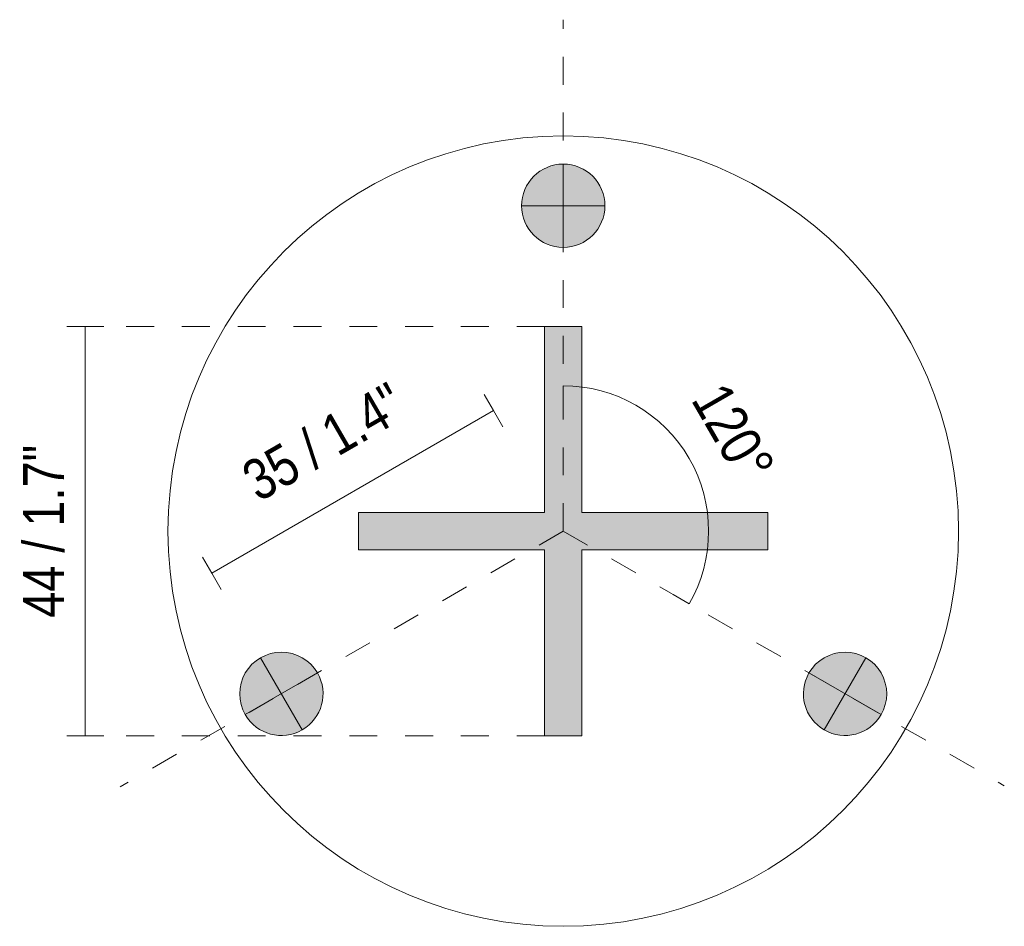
# Model space of a CAD drawing. Header units: millimetres. Extents: x 6327 to 7552, y 2125 to 6672.
# Tile 4 of 4: x 7158 to 7264, y 6574 to 6672. Entities that reach past the tile are written whole.
import ezdxf

# ---------------------------------------------------------------- set-up
doc = ezdxf.new("R2010")
doc.units = ezdxf.units.MM
doc.linetypes.add('Dash', pattern=[6, 3, -3])
for name, color, linetype, lineweight in [('Cotas', 7, 'Continuous', 9), ('Cotas-2', 7, 'Continuous', 9), ('Elementos de detalle', 7, 'Continuous', 9), ('Lighthing Fixture Detail Wide Black', 7, 'Continuous', 20)]:
    doc.layers.add(name, color=color, linetype=linetype, lineweight=lineweight)
doc.layers.add('Lighthing Fixture Dim Grey Dash', color=7, linetype='Dash', lineweight=9, true_color=0xd2d2d2)
doc.layers.add('Lighthing Fixture Dim Grey SOL', color=7, linetype='Continuous', lineweight=9, true_color=0x5b5b5b)
doc.styles.add('Arial Narrow_1', font='ARIALN.TTF', dxfattribs={"height": 4.4})
doc.dimstyles.new('Angular_-_3mm_Arial', dxfattribs={"dimscale": 304.8, "dimtxt": 4.503096, "dimasz": 0, "dimexe": 0.006562, "dimexo": 0.013123, "dimgap": 0.006562, "dimtad": 1, "dimdec": 0, "dimzin": 0, "dimdsep": 46, "dimtxsty": 'Arial Narrow_1', "dimblk1": 'NONE', "dimblk2": 'NONE', "dimsah": 1, "dimcen": 0.09, "dimadec": 0, "dimazin": 0, "dimtfac": 1, "dimtdec": 4, "dimtix": 1, "dimtmove": 0, "dimatfit": 3, "dimfxl": 1, "dimtvp": 1, "dimtolj": 1, "dimtzin": 0, "dimarcsym": 2})
doc.dimstyles.new('FARO_-_2_2mm_Arial_Narrow_mm_Inch_Left_3', dxfattribs={"dimscale": 304.8, "dimtxt": 4.503096, "dimasz": 0, "dimexe": 0.006562, "dimexo": 0.0625, "dimgap": 0.003281, "dimtad": 1, "dimdec": 0, "dimzin": 0, "dimdsep": 46, "dimtxsty": 'Arial Narrow_1', "dimblk1": 'NONE', "dimblk2": 'NONE', "dimsah": 1, "dimcen": 0.09, "dimadec": 0, "dimazin": 0, "dimtfac": 1, "dimtdec": 4, "dimtix": 1, "dimtmove": 2, "dimatfit": 3, "dimfxl": 0.006562, "dimfxlon": 1, "dimtvp": 1, "dimtolj": 1, "dimtzin": 0, "dimarcsym": 2})
doc.dimstyles.new('FARO_-_2_2mm_Arial_Narrow_mm_Inch_Left_4', dxfattribs={"dimscale": 304.8, "dimtxt": 4.503096, "dimasz": 0, "dimexe": 0.006562, "dimexo": 0.0625, "dimgap": 0.003281, "dimtad": 1, "dimdec": 0, "dimzin": 0, "dimdsep": 46, "dimtxsty": 'Arial Narrow_1', "dimblk1": 'NONE', "dimblk2": 'NONE', "dimsah": 1, "dimcen": 0.09, "dimadec": 0, "dimazin": 0, "dimtfac": 1, "dimtdec": 4, "dimtix": 1, "dimtmove": 0, "dimatfit": 3, "dimfxl": 0.006562, "dimfxlon": 1, "dimtvp": 1, "dimtolj": 1, "dimtzin": 0, "dimarcsym": 2})

# ---------------------------------------------------------------- blocks, each defined once
blk = doc.blocks.new('DIMBLOCK7-Planta_Trabajo')
at = {"layer": 'Cotas-2', "color": 251, "true_color": 0x5b5b5b}
for p, q in [((7216.73, 6632.27), (7216.73, 6630.27)), ((7230.26, 6608.82), (7228.53, 6609.82)), ((7230.26, 6608.82), (7230.26, 6608.82)), ((7230.26, 6608.82), (7230.26, 6608.82))]:
    blk.add_line(p, q, dxfattribs=at)
at = {"layer": 'Cotas-2', "color": 251, "linetype": 'Dash', "true_color": 0x5b5b5b}
blk.add_line((7216.73, 6632.27), (7216.73, 6632.27), dxfattribs=at)
at = {"layer": 'Cotas-2', "color": 251, "true_color": 0x5b5b5b}
blk.add_arc((7216.73, 6616.64), 15.63, 330, 90, dxfattribs=at)
blk.add_arc((7216.73, 6616.64), 15.63, 330, 90, dxfattribs=at)
at = {"layer": 'Cotas-2', "color": 0, "insert": (7234.22, 6632.97), "char_height": 4.4, "width": 12.9518, "attachment_point": 1, "rotation": 300, "line_spacing_factor": 0.974696, "style": 'Arial Narrow_1'}
blk.add_mtext('120°', dxfattribs=at)
blk = doc.blocks.new('_None')
blk = doc.blocks.new('DIMBLOCK8-Planta_Trabajo')
at = {"layer": 'Cotas-2', "color": 251, "true_color": 0x5b5b5b}
for p, q in [((7209.24, 6629.6), (7208.24, 6631.34)), ((7178.94, 6612.11), (7209.24, 6629.6)), ((7209.24, 6629.6), (7210.24, 6627.87)), ((7178.94, 6612.11), (7177.94, 6613.84)), ((7178.94, 6612.11), (7179.94, 6610.37))]:
    blk.add_line(p, q, dxfattribs=at)
at = {"layer": 'Cotas-2', "color": 0, "insert": (7181.78, 6623.52), "char_height": 4.4, "width": 22.3868, "attachment_point": 1, "rotation": 30, "line_spacing_factor": 0.974696, "style": 'Arial Narrow_1'}
blk.add_mtext('35 / 1.4"', dxfattribs=at)
blk = doc.blocks.new('DIMBLOCK9-Planta_Trabajo')
at = {"layer": 'Cotas-2', "color": 251, "true_color": 0x5b5b5b}
for p, q in [((7165.34, 6638.64), (7163.34, 6638.64)), ((7165.34, 6638.64), (7165.34, 6594.64)), ((7165.34, 6638.64), (7167.34, 6638.64)), ((7165.34, 6594.64), (7163.34, 6594.64)), ((7165.34, 6594.64), (7167.34, 6594.64))]:
    blk.add_line(p, q, dxfattribs=at)
at = {"layer": 'Cotas-2', "color": 0, "insert": (7158.65, 6607.31), "char_height": 4.4, "width": 22.3868, "attachment_point": 1, "rotation": 90, "line_spacing_factor": 0.974696, "style": 'Arial Narrow_1'}
blk.add_mtext('44 / 1.7"', dxfattribs=at)

msp = doc.modelspace()

# ---------------------------------------------------------------- hatches: boundary and pattern name
at = {"layer": 'Elementos de detalle', "true_color": 0xc0c0c0}
h = msp.add_hatch(color=9, dxfattribs=at)
h.paths.add_polyline_path([(7214.73, 6594.64), (7218.73, 6594.64), (7218.73, 6614.64), (7238.73, 6614.64), (7238.73, 6618.64), (7218.73, 6618.64), (7218.73, 6638.64), (7214.73, 6638.64), (7214.73, 6618.64), (7194.73, 6618.64), (7194.73, 6614.64), (7214.73, 6614.64)])
h.paths.add_polyline_path([(7186.42, 6594.66), (7187.58, 6594.81), (7188.66, 6595.26), (7189.59, 6595.97), (7190.3, 6596.9), (7190.75, 6597.98), (7190.9, 6599.14), (7190.75, 6600.3), (7190.3, 6601.38), (7189.59, 6602.31), (7188.66, 6603.02), (7187.58, 6603.47), (7186.42, 6603.62), (7185.26, 6603.47), (7184.18, 6603.02), (7183.25, 6602.31), (7182.54, 6601.38), (7182.09, 6600.3), (7181.94, 6599.14), (7182.09, 6597.98), (7182.54, 6596.9), (7183.25, 6595.97), (7184.18, 6595.26), (7185.26, 6594.81)])
h.paths.add_polyline_path([(7247.03, 6594.66), (7248.19, 6594.81), (7249.27, 6595.26), (7250.2, 6595.97), (7250.92, 6596.9), (7251.36, 6597.98), (7251.52, 6599.14), (7251.36, 6600.3), (7250.92, 6601.38), (7250.2, 6602.31), (7249.27, 6603.02), (7248.19, 6603.47), (7247.03, 6603.62), (7245.87, 6603.47), (7244.79, 6603.02), (7243.86, 6602.31), (7243.15, 6601.38), (7242.7, 6600.3), (7242.55, 6599.14), (7242.7, 6597.98), (7243.15, 6596.9), (7243.86, 6595.97), (7244.79, 6595.26), (7245.87, 6594.81)])
h.paths.add_polyline_path([(7216.73, 6647.15), (7217.89, 6647.3), (7218.97, 6647.75), (7219.9, 6648.46), (7220.61, 6649.39), (7221.06, 6650.47), (7221.21, 6651.63), (7221.06, 6652.79), (7220.61, 6653.87), (7219.9, 6654.8), (7218.97, 6655.51), (7217.89, 6655.96), (7216.73, 6656.12), (7215.57, 6655.96), (7214.49, 6655.51), (7213.56, 6654.8), (7212.84, 6653.87), (7212.4, 6652.79), (7212.24, 6651.63), (7212.4, 6650.47), (7212.84, 6649.39), (7213.56, 6648.46), (7214.49, 6647.75), (7215.57, 6647.3)])

# ---------------------------------------------------------------- linework, layer by layer
at = {"layer": 'Lighthing Fixture Detail Wide Black'}
for p, q in [((7218.73, 6638.64), (7214.73, 6638.64)), ((7214.73, 6638.64), (7214.73, 6618.64)), ((7218.73, 6618.64), (7218.73, 6638.64)), ((7214.73, 6618.64), (7194.73, 6618.64)), ((7194.73, 6618.64), (7194.73, 6614.64)), ((7238.73, 6618.64), (7218.73, 6618.64)), ((7238.73, 6614.64), (7238.73, 6618.64)), ((7194.73, 6614.64), (7214.73, 6614.64)), ((7214.73, 6614.64), (7214.73, 6594.64)), ((7218.73, 6594.64), (7218.73, 6614.64)), ((7218.73, 6614.64), (7238.73, 6614.64)), ((7214.73, 6594.64), (7218.73, 6594.64))]:
    msp.add_line(p, q, dxfattribs=at)
for centre, radius, start, end in [((7216.73, 6616.64), 42.5, 0, 180), ((7216.73, 6651.63), 4.48, 90, 270), ((7216.73, 6651.63), 4.48, 270, 90), ((7216.73, 6616.64), 42.5, 180, 0), ((7186.42, 6599.14), 4.48, 30, 210), ((7247.03, 6599.14), 4.48, 330, 150), ((7186.42, 6599.14), 4.48, 210, 30), ((7247.03, 6599.14), 4.48, 150, 330)]:
    msp.add_arc(centre, radius, start, end, dxfattribs=at)
at = {"layer": 'Lighthing Fixture Dim Grey Dash'}
for p, q in [((7216.73, 6616.64), (7216.73, 6671.64)), ((7214.73, 6638.64), (7164.73, 6638.64)), ((7216.73, 6616.64), (7169.1, 6589.14)), ((7216.73, 6616.64), (7264.15, 6589.26)), ((7214.73, 6594.64), (7164.73, 6594.64))]:
    msp.add_line(p, q, dxfattribs=at)
at = {"layer": 'Lighthing Fixture Dim Grey SOL'}
for p, q in [((7216.73, 6656.12), (7216.73, 6647.15)), ((7212.24, 6651.63), (7221.21, 6651.63)), ((7184.18, 6603.02), (7188.66, 6595.26)), ((7249.27, 6603.02), (7244.79, 6595.26)), ((7182.54, 6596.9), (7190.3, 6601.38)), ((7243.15, 6601.38), (7250.92, 6596.9))]:
    msp.add_line(p, q, dxfattribs=at)

# ---------------------------------------------------------------- dimensions: what is measured, and where the dimension line sits
at = {"layer": 'Cotas', "color": 251, "true_color": 0x5b5b5b}
dim = msp.add_linear_dim(base=(7165.34, 6594.64), p1=(7163.34, 6638.64), p2=(7163.34, 6594.64), angle=90, dimstyle='FARO_-_2_2mm_Arial_Narrow_mm_Inch_Left_4', override={"dimpost": '<>', "dimfxl": 44}, dxfattribs=at)
dim.commit()
dim.dimension.update_dxf_attribs({"geometry": 'DIMBLOCK9-Planta_Trabajo', "text_midpoint": (7161.49, 6616.64)})
dim = msp.add_angular_dim_3p(base=(7232.12, 6619.35), center=(7216.73, 6616.64), p1=(7233.73, 6606.82), p2=(7216.73, 6636.27), dimstyle='Angular_-_3mm_Arial', override={"dimpost": '<>', "dimfxl": 34.003222}, dxfattribs=at)
dim.commit()
dim.dimension.update_dxf_attribs({"geometry": 'DIMBLOCK7-Planta_Trabajo', "text_midpoint": (7233.94, 6626.58)})
dim = msp.add_linear_dim(base=(7209.24, 6629.6), p1=(7179.94, 6610.37), p2=(7210.24, 6627.87), angle=30, dimstyle='FARO_-_2_2mm_Arial_Narrow_mm_Inch_Left_3', override={"dimpost": '<>', "dimfxl": 34.994449}, dxfattribs=at)
dim.commit()
dim.dimension.update_dxf_attribs({"geometry": 'DIMBLOCK8-Planta_Trabajo', "text_midpoint": (7192.94, 6626.58), "dimtype": 160, "text_rotation": 30})

doc.saveas('drawing.dxf')
